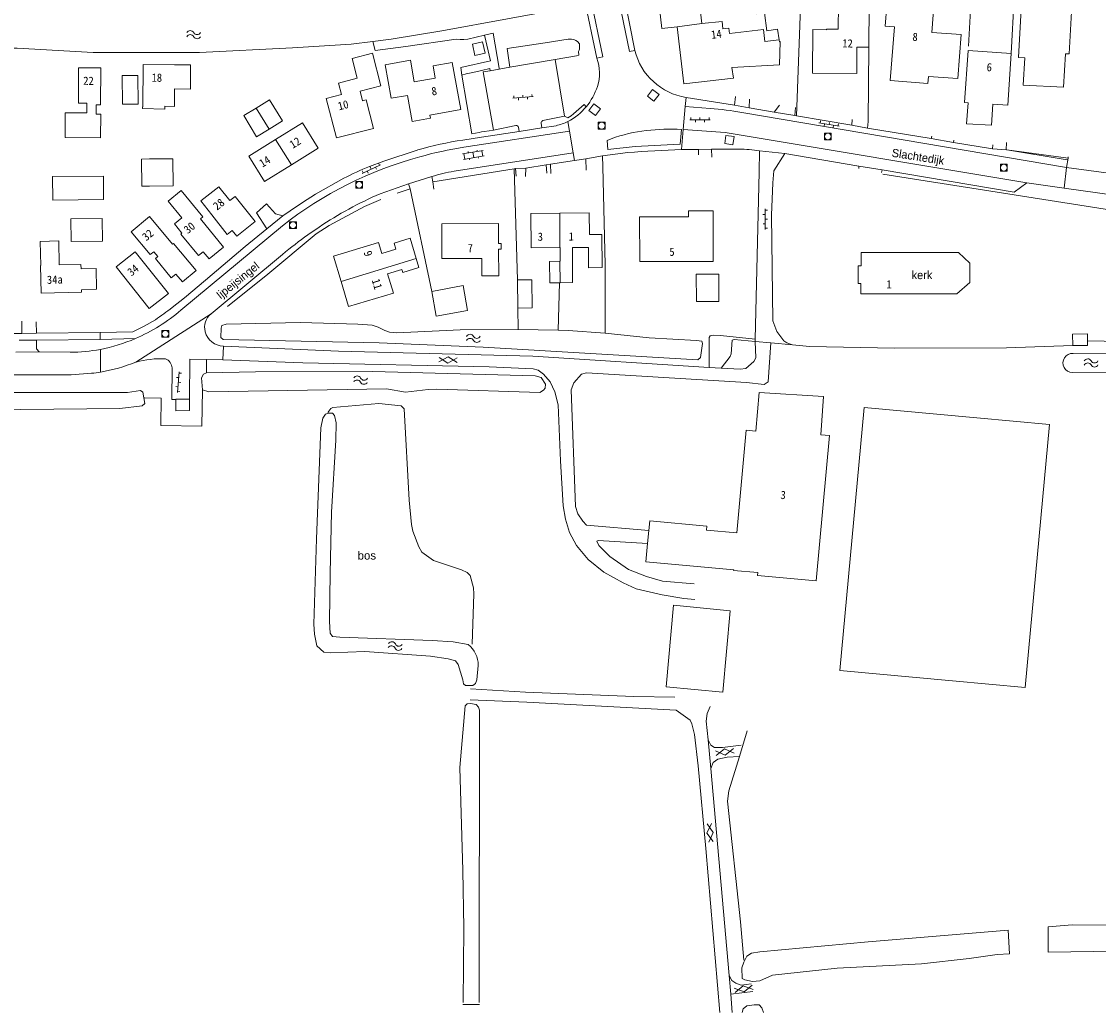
# Model space of a CAD drawing. Header units: metres. Extents: x 189705 to 199106, y 581686 to 588448.
# Tile 5 of 256: x 190289 to 190526, y 581686 to 581904. Entities that reach past the tile are written whole.
import ezdxf
from ezdxf.enums import TextEntityAlignment as Align

# ---------------------------------------------------------------- set-up
doc = ezdxf.new("R2010")
doc.units = ezdxf.units.M
doc.layers.add('B-WA-OG-GBKN-G', color=7, linetype='Continuous', lineweight=18)
doc.styles.add('Style-Arial', font='arial.ttf')
doc.styles.add('Style-DotumChe', font='DotumChe.ttf')
doc.styles.add('Style-WORKING', font='WORKING.shx')

msp = doc.modelspace()

# ---------------------------------------------------------------- linework, layer by layer
at = {"layer": 'B-WA-OG-GBKN-G'}
for p, q in [((190459.746, 581882.853), (190460.935, 581915.21)), ((190498.436, 581913.477), (190497.614, 581898.196)), ((190506.957, 581896.563), (190507.869, 581912.912)), ((190424.208, 581897.243), (190421.602, 581910.409)), ((190438.941, 581903.117), (190438.115, 581910.216)), ((190415.877, 581895.532), (190413.165, 581908.486)), ((190475.673, 581897.914), (190475.74, 581907.114)), ((190433.535, 581902.447), (190438.941, 581903.117)), ((190393.052, 581901.03), (190391.144, 581900.566)), ((190393.052, 581901.03), (190394.377, 581893.345)), ((190366.635, 581899.216), (190367.105, 581897.195)), ((190373.865, 581898.106), (190384.914, 581899.668)), ((190384.914, 581899.668), (190385.833, 581899.657)), ((190385.833, 581899.657), (190386.613, 581899.653)), ((190386.613, 581899.653), (190387.463, 581899.679)), ((190387.463, 581899.679), (190391.144, 581900.566)), ((190391.144, 581900.566), (190392.459, 581894.956)), ((190396.113, 581897.679), (190404.477, 581898.924)), ((190404.477, 581898.924), (190409.551, 581899.668)), ((190409.551, 581899.668), (190410.172, 581899.683)), ((190410.172, 581899.683), (190410.318, 581899.667)), ((190410.318, 581899.667), (190410.651, 581899.61)), ((190410.651, 581899.61), (190410.943, 581899.559)), ((190410.943, 581899.559), (190411.102, 581899.477)), ((190411.102, 581899.477), (190411.282, 581899.402)), ((190411.282, 581899.402), (190411.635, 581899.194)), ((190411.635, 581899.194), (190412.043, 581898.668)), ((190367.105, 581897.195), (190373.865, 581898.106)), ((190396.7, 581893.512), (190396.113, 581897.679)), ((190411.401, 581896.071), (190406.666, 581895.262)), ((190411.926, 581896.217), (190411.401, 581896.071)), ((190412.001, 581897.287), (190411.852, 581896.978)), ((190411.852, 581896.978), (190411.926, 581896.217)), ((190412.04, 581897.516), (190412.001, 581897.287)), ((190412.07, 581897.698), (190412.04, 581897.516)), ((190412.081, 581897.929), (190412.07, 581897.698)), ((190475.673, 581897.914), (190475.521, 581881.568)), ((190506.957, 581896.563), (190506.22, 581885.227)), ((190392.459, 581894.956), (190385.948, 581893.499)), ((190396.7, 581893.512), (190406.666, 581895.262)), ((190408.784, 581882.77), (190406.666, 581895.262)), ((190385.948, 581893.499), (190386.198, 581891.82)), ((190387.158, 581892.05), (190386.198, 581891.82)), ((190386.198, 581891.82), (190388.388, 581878.911)), ((190389.656, 581892.588), (190387.158, 581892.05)), ((190390.539, 581892.78), (190389.656, 581892.588)), ((190392.345, 581893.241), (190390.539, 581892.78)), ((190392.439, 581892.762), (190392.345, 581893.241)), ((190394.416, 581893.11), (190392.439, 581892.762)), ((190394.377, 581893.345), (190394.416, 581893.11)), ((190396.7, 581893.512), (190394.416, 581893.11)), ((190397.375, 581886.713), (190401.859, 581887.086)), ((190397.624, 581886.734), (190397.583, 581887.232)), ((190398.621, 581886.817), (190398.662, 581886.318)), ((190399.617, 581886.9), (190399.576, 581887.398)), ((190400.614, 581886.983), (190400.655, 581886.484)), ((190401.61, 581887.066), (190401.569, 581887.564)), ((190435.502, 581886.911), (190435.3, 581884.886)), ((190446.17, 581885.159), (190435.502, 581886.911)), ((190446.17, 581885.159), (190446.333, 581887.063)), ((190449.434, 581886.477), (190449.326, 581884.625)), ((190343.813, 581879.952), (190340.954, 581884.567)), ((190410.741, 581883.252), (190411.923, 581884.288)), ((190411.923, 581884.288), (190413.09, 581885.338)), ((190413.09, 581885.338), (190413.538, 581884.86)), ((190435.3, 581884.886), (190434.87, 581879.826)), ((190440.812, 581884.471), (190435.3, 581884.886)), ((190449.326, 581884.625), (190446.17, 581885.159)), ((190449.326, 581884.625), (190454.866, 581883.638)), ((190454.866, 581883.638), (190456.01, 581885.159)), ((190459.543, 581884.714), (190459.434, 581882.906)), ((190403.971, 581881.789), (190408.784, 581882.77)), ((190408.784, 581882.77), (190409.515, 581882.42)), ((190409.515, 581882.42), (190410.186, 581882.829)), ((190410.186, 581882.829), (190410.741, 581883.252)), ((190436.29, 581881.991), (190440.79, 581881.964)), ((190436.54, 581881.99), (190436.543, 581882.489)), ((190437.54, 581881.984), (190437.537, 581881.484)), ((190438.54, 581881.978), (190438.543, 581882.477)), ((190439.54, 581881.972), (190439.537, 581881.472)), ((190440.54, 581881.966), (190440.543, 581882.465)), ((190519.172, 581871.503), (190447.736, 581883.549)), ((190459.434, 581882.906), (190454.866, 581883.638)), ((190459.434, 581882.906), (190459.746, 581882.853)), ((190459.746, 581882.853), (190471.956, 581880.763)), ((190464.948, 581881.262), (190465.033, 581881.755)), ((190471.974, 581882.015), (190471.956, 581880.763)), ((190409.862, 581879.506), (190386.653, 581875.935)), ((190398.765, 581879.427), (190390.528, 581878.149)), ((190390.539, 581879.295), (190391.077, 581879.372)), ((190391.077, 581879.372), (190392.191, 581879.564)), ((190392.191, 581879.564), (190393.153, 581879.729)), ((190393.153, 581879.729), (190398.08, 581880.694)), ((190398.641, 581880.345), (190398.765, 581879.427)), ((190403.793, 581880.21), (190398.765, 581879.427)), ((190403.793, 581880.21), (190403.624, 581881.246)), ((190406.905, 581880.677), (190403.793, 581880.21)), ((190409.515, 581881.594), (190409.862, 581879.506)), ((190409.862, 581879.506), (190410.669, 581874.689)), ((190434.87, 581879.826), (190434.498, 581875.443)), ((190444.06, 581879.183), (190434.87, 581879.826)), ((190464.702, 581881.305), (190469.136, 581880.54)), ((190465.934, 581881.092), (190465.849, 581880.6)), ((190466.919, 581880.922), (190467.004, 581881.415)), ((190467.905, 581880.752), (190467.82, 581880.26)), ((190468.89, 581880.582), (190468.975, 581881.075)), ((190475.418, 581880.16), (190471.956, 581880.763)), ((190475.418, 581880.16), (190475.521, 581881.568)), ((190489.407, 581877.837), (190475.418, 581880.16)), ((190502.674, 581880.761), (190497.186, 581881.125)), ((190348.7, 581872.062), (190345.239, 581877.649)), ((190390.528, 581878.149), (190386.41, 581877.516)), ((190388.388, 581878.911), (190390.001, 581879.218)), ((190390.001, 581879.218), (190390.539, 581879.295)), ((190510.434, 581868.149), (190444.06, 581879.183)), ((190489.52, 581878.345), (190489.407, 581877.837)), ((190494.316, 581876.983), (190489.407, 581877.837)), ((190494.316, 581876.983), (190494.396, 581877.502)), ((190502.841, 581875.59), (190494.316, 581876.983)), ((190505.929, 581877.018), (190505.894, 581875.353)), ((190376.366, 581875.309), (190369.02, 581872.904)), ((190376.47, 581875.337), (190376.366, 581875.309)), ((190384.459, 581870.66), (190410.669, 581874.689)), ((190390.859, 581875.232), (190386.324, 581874.464)), ((190387.555, 581874.976), (190387.605, 581874.681)), ((190388.792, 581873.664), (190388.591, 581874.848)), ((190389.527, 581875.31), (190389.577, 581875.015)), ((190390.764, 581873.998), (190390.563, 581875.182)), ((190410.669, 581874.689), (190410.959, 581873.028)), ((190422.68, 581874.764), (190417.105, 581874.035)), ((190438.255, 581875.48), (190434.498, 581875.443)), ((190438.208, 581874.297), (190438.255, 581875.48)), ((190438.255, 581875.48), (190441.11, 581875.507)), ((190447.159, 581875.528), (190441.11, 581875.507)), ((190441.11, 581875.507), (190441.138, 581873.77)), ((190451.543, 581870.442), (190451.616, 581875.186)), ((190451.616, 581875.186), (190457.22, 581874.578)), ((190502.907, 581876.437), (190502.841, 581875.59)), ((190502.841, 581875.59), (190505.894, 581875.353)), ((190519.295, 581873.155), (190506.003, 581875.339)), ((190506.003, 581875.339), (190519.491, 581873.521)), ((190369.02, 581872.904), (190365.871, 581871.737)), ((190368.079, 581871.999), (190367.867, 581872.452)), ((190391.059, 581874.049), (190386.524, 581873.28)), ((190386.82, 581873.33), (190386.619, 581874.514)), ((190387.856, 581873.202), (190387.806, 581873.497)), ((190389.828, 581873.536), (190389.778, 581873.831)), ((190405.687, 581872.207), (190410.959, 581873.028)), ((190410.959, 581873.028), (190413.457, 581873.417)), ((190413.457, 581873.417), (190417.105, 581874.035)), ((190413.457, 581873.417), (190413.488, 581870.911)), ((190417.105, 581874.035), (190417.161, 581871.658)), ((190457.22, 581874.578), (190454.791, 581870.786)), ((190473.491, 581871.757), (190457.22, 581874.578)), ((190519.172, 581871.503), (190519.491, 581873.521)), ((190519.491, 581873.521), (190519.54, 581873.833)), ((190364.228, 581870.201), (190368.305, 581872.105)), ((190364.455, 581870.307), (190364.243, 581870.76)), ((190365.361, 581870.73), (190365.572, 581870.277)), ((190366.267, 581871.153), (190366.055, 581871.606)), ((190367.173, 581871.576), (190367.384, 581871.123)), ((190379.8, 581868.324), (190397.682, 581871.203)), ((190397.682, 581871.203), (190397.985, 581871.252)), ((190397.682, 581871.203), (190398.452, 581846.772)), ((190397.985, 581871.252), (190400.228, 581871.335)), ((190397.985, 581871.252), (190398.137, 581869.593)), ((190400.211, 581869.511), (190400.228, 581871.335)), ((190400.228, 581871.335), (190404.753, 581872.072)), ((190404.753, 581872.072), (190405.687, 581872.207)), ((190404.753, 581872.072), (190404.843, 581870.266)), ((190405.76, 581870.197), (190405.687, 581872.207)), ((190450.717, 581833.771), (190451.543, 581870.442)), ((190473.489, 581871.24), (190473.491, 581871.757)), ((190473.491, 581871.757), (190478.595, 581871.006)), ((190478.595, 581871.006), (190478.477, 581870.378)), ((190541.055, 581860.22), (190478.738, 581870.059)), ((190518.633, 581866.966), (190519.172, 581871.503)), ((190528.957, 581870.156), (190519.172, 581871.503)), ((190360.223, 581869.114), (190353.98, 581865.602)), ((190368.213, 581865.735), (190374.438, 581867.871)), ((190374.438, 581867.871), (190379.599, 581869.502)), ((190374.438, 581867.871), (190374.784, 581866.779)), ((190379.599, 581869.502), (190379.8, 581868.324)), ((190380.007, 581866.742), (190379.8, 581868.324)), ((190518.633, 581866.966), (190510.434, 581868.149)), ((190353.98, 581865.602), (190351.151, 581863.801)), ((190371.942, 581865.875), (190374.784, 581866.779)), ((190374.784, 581866.779), (190379.553, 581844.241)), ((190529.633, 581865.379), (190518.633, 581866.966)), ((190346.825, 581860.832), (190343.303, 581858.02)), ((190407.745, 581861.44), (190407.755, 581853.871)), ((190452.903, 581861.138), (190452.403, 581861.136)), ((190452.898, 581862.388), (190452.916, 581857.888)), ((190452.899, 581862.138), (190453.399, 581862.14)), ((190346.713, 581858.689), (190324.409, 581840.139)), ((190352.317, 581856.696), (190354.804, 581858.397)), ((190452.911, 581859.138), (190452.411, 581859.136)), ((190452.907, 581860.138), (190453.407, 581860.14)), ((190452.915, 581858.138), (190453.415, 581858.14)), ((190343.303, 581858.02), (190338.553, 581854.099)), ((190338.553, 581854.099), (190329.778, 581846.745)), ((190407.8, 581853.871), (190407.755, 581853.871)), ((190331.054, 581839.289), (190346.751, 581852.4)), ((190376.152, 581851.481), (190359.612, 581846.465)), ((190407.759, 581850.87), (190407.766, 581846.171)), ((190329.778, 581846.745), (190325.206, 581842.847)), ((190398.488, 581840.597), (190398.452, 581846.772)), ((190407.624, 581846.17), (190407.355, 581835.706)), ((190407.624, 581846.17), (190407.766, 581846.171)), ((190325.206, 581842.847), (190322.461, 581840.686)), ((190314.482, 581828.717), (190331.054, 581839.289)), ((190398.488, 581840.597), (190398.562, 581835.882)), ((190289.455, 581834.988), (190289.399, 581837.706)), ((190292.636, 581835.082), (190292.6, 581837.579)), ((190289.455, 581834.988), (190274.926, 581834.936)), ((190292.636, 581835.082), (190289.455, 581834.988)), ((190306.643, 581835.201), (190292.636, 581835.082)), ((190306.643, 581835.201), (190306.662, 581833.696)), ((190398.562, 581835.882), (190385.783, 581835.805)), ((190407.355, 581835.706), (190398.562, 581835.882)), ((190409.59, 581835.64), (190407.355, 581835.706)), ((190417.715, 581835.087), (190409.59, 581835.64)), ((190288.82, 581833.526), (190289.484, 581833.531)), ((190289.484, 581833.531), (190292.645, 581833.56)), ((190306.662, 581833.696), (190292.645, 581833.56)), ((190314.408, 581833.882), (190306.662, 581833.696)), ((190333.592, 581829.194), (190333.742, 581832.196)), ((190450.706, 581833.262), (190450.717, 581833.771)), ((190454.134, 581832.952), (190450.706, 581833.262)), ((190458.907, 581832.527), (190454.134, 581832.952)), ((190505.934, 581831.874), (190520.517, 581832.324)), ((190288.126, 581830.878), (190293.272, 581830.933)), ((190293.272, 581830.933), (190300.049, 581830.872)), ((190306.753, 581826.53), (190306.69, 581831.515)), ((190326.33, 581820.551), (190326.38, 581829.365)), ((190326.38, 581829.365), (190330.003, 581829.279)), ((190330.062, 581826.338), (190330.003, 581829.279)), ((190330.003, 581829.279), (190333.592, 581829.194)), ((190440.565, 581827.525), (190443.182, 581827.358)), ((190220.974, 581825.826), (190300.302, 581825.899)), ((190304.736, 581826.255), (190300.302, 581825.899)), ((190323.94, 581825.297), (190323.441, 581825.338)), ((190324.041, 581826.543), (190323.677, 581822.058)), ((190324.021, 581826.294), (190324.519, 581826.253)), ((190323.778, 581823.304), (190323.279, 581823.344)), ((190323.859, 581824.3), (190324.357, 581824.26)), ((190323.697, 581822.307), (190324.195, 581822.266)), ((190427.035, 581788.837), (190427.298, 581791.683)), ((190447.208, 581742.009), (190448.913, 581747.662)), ((190440.944, 581739.358), (190440.315, 581745.697)), ((190444.938, 581693.885), (190440.944, 581739.358)), ((190515.102, 581698.977), (190515.102, 581704.576)), ((190506.58, 581698.662), (190506.336, 581703.802)), ((190445.295, 581689.761), (190444.938, 581693.885)), ((190445.295, 581689.761), (190450.138, 581690.329)), ((190445.643, 581685.745), (190445.295, 581689.761)), ((190386.424, 581687.484), (190390.042, 581687.484))]:
    msp.add_line(p, q, dxfattribs=at)
at = {"layer": 'B-WA-OG-GBKN-G', "flags": 128}
for points in [[(190420.305, 581910.146), (190423.041, 581897.018), (190424.208, 581897.243)], [(190438.115, 581910.216), (190450.231, 581911.626), (190450.974, 581905.259), (190452.762, 581905.468), (190453.223, 581901.517), (190455.575, 581901.901), (190455.978, 581899.581)], [(190413.165, 581908.486), (190412.785, 581907.322), (190410.671, 581906.782), (190381.758, 581901.529), (190370.612, 581899.698), (190366.635, 581899.216)], [(190415.877, 581895.532), (190417.163, 581895.805), (190414.448, 581908.956)], [(190434.445, 581909.737), (190429.32, 581909.141), (190430.145, 581902.053), (190433.535, 581902.447)], [(190481.602, 581906.943), (190481.716, 581908.478), (190489.794, 581907.876), (190489.802, 581907.986), (190490.022, 581907.969), (190489.516, 581901.188), (190495.968, 581900.707), (190495.247, 581891.034), (190488.795, 581891.515), (190488.682, 581889.975), (190480.397, 581890.617), (190481.309, 581902.382), (190479.275, 581902.539), (190479.628, 581907.096), (190481.602, 581906.943)], [(190475.673, 581897.914), (190473.073, 581897.933), (190473.036, 581892.128), (190463.287, 581892.234), (190463.391, 581901.794), (190466.351, 581901.772), (190466.352, 581901.892), (190468.942, 581901.873), (190468.98, 581907.163), (190475.74, 581907.114)], [(190508.561, 581895.663), (190509.965, 581895.587), (190509.642, 581889.609), (190518.512, 581889.129), (190518.911, 581896.509), (190519.753, 581896.464), (190520.324, 581907.029), (190509.209, 581907.631), (190508.561, 581895.663)], [(190438.941, 581903.117), (190443.392, 581903.573), (190443.575, 581901.976), (190444.876, 581902.124), (190445.009, 581900.955), (190452.479, 581901.808), (190452.776, 581899.208), (190455.978, 581899.581)], [(190433.535, 581902.447), (190434.999, 581889.863), (190445.886, 581891.129)], [(190366.635, 581899.216), (190361.836, 581898.634), (190348.971, 581897.76), (190328.507, 581896.8), (190305.13, 581896.757), (190288.369, 581897.722), (190284.837, 581897.704), (190274.219, 581895.308), (190263.839, 581893.878), (190256.471, 581893.944), (190245.651, 581894.499), (190242.069, 581894.532), (190229.033, 581897.19), (190224.517, 581897.943), (190195.569, 581900.06), (190154.489, 581898.042), (190137.451, 581896.493)], [(190390.736, 581899.09), (190391.296, 581896.63), (190389.059, 581896.121), (190388.499, 581898.581), (190390.736, 581899.09)], [(190445.886, 581891.129), (190445.568, 581893.447), (190456.03, 581894.027), (190456.205, 581899.154), (190456.056, 581899.132), (190455.978, 581899.581)], [(190366.738, 581880.091), (190365.121, 581886.343), (190364.37, 581886.149), (190363.828, 581888.245), (190368.404, 581889.428), (190366.549, 581896.601), (190362.042, 581895.436), (190363.165, 581891.093), (190359.042, 581890.026), (190359.687, 581887.532), (190356.364, 581886.672), (190358.609, 581877.989), (190366.738, 581880.091)], [(190496.732, 581885.775), (190497.489, 581897.2), (190506.957, 581896.563)], [(190322.986, 581888.765), (190322.962, 581884.872), (190320.894, 581884.937), (190320.876, 581884.338), (190315.95, 581884.495), (190315.952, 581884.818), (190316.062, 581884.817), (190316.119, 581894.107), (190323.019, 581894.065)], [(190323.019, 581894.065), (190326.519, 581894.043), (190326.486, 581888.743), (190322.986, 581888.765)], [(190369.325, 581894.07), (190374.875, 581895.073), (190375.732, 581890.33), (190380.337, 581891.163), (190379.857, 581893.82), (190384.088, 581894.585)], [(190369.325, 581894.07), (190370.657, 581886.699), (190374.22, 581887.344), (190375.259, 581881.597), (190379.274, 581882.323), (190379.154, 581882.982), (190385.964, 581884.213), (190384.088, 581894.585)], [(190301.92, 581893.422), (190301.88, 581885.627), (190303.753, 581885.618), (190303.742, 581883.502), (190298.988, 581883.526), (190298.96, 581878.057), (190306.748, 581878.017), (190306.774, 581883.225), (190305.774, 581883.231), (190305.784, 581885.276), (190306.731, 581885.272), (190306.773, 581893.397), (190301.92, 581893.422)], [(190314.967, 581891.749), (190315.039, 581885.421), (190311.545, 581885.381), (190311.473, 581891.709), (190314.967, 581891.749)], [(190392.439, 581892.762), (190390.9, 581892.49), (190393.153, 581879.729)], [(190428.097, 581888.622), (190429.54, 581887.512), (190428.431, 581886.068), (190426.987, 581887.178), (190428.097, 581888.622)], [(190343.813, 581879.952), (190341.036, 581878.257), (190338.208, 581882.891), (190340.954, 581884.567)], [(190343.813, 581879.952), (190346.747, 581881.743), (190343.919, 581886.377), (190340.954, 581884.567)], [(190414.141, 581884.009), (190415.216, 581885.455), (190416.662, 581884.38), (190415.587, 581882.934), (190414.141, 581884.009)], [(190497.186, 581881.125), (190497.492, 581885.725), (190496.732, 581885.775)], [(190502.674, 581880.761), (190502.976, 581885.438), (190506.22, 581885.227)], [(190348.7, 581872.062), (190354.624, 581875.731), (190351.164, 581881.318), (190345.239, 581877.649)], [(190416.171, 581879.946), (190416.171, 581881.446), (190417.671, 581881.446), (190417.671, 581879.946), (190416.171, 581879.946)], [(190433.501, 581879.928), (190434.505, 581879.871), (190434.213, 581876.612)], [(190348.7, 581872.062), (190342.776, 581868.393), (190339.316, 581873.98), (190345.239, 581877.649)], [(190434.213, 581876.612), (190424.293, 581876.091), (190418.315, 581875.424), (190418.105, 581877.459)], [(190444.248, 581878.536), (190446.041, 581878.29), (190445.795, 581876.497), (190444.002, 581876.743), (190444.248, 581878.536)], [(190465.906, 581877.569), (190465.906, 581879.069), (190467.406, 581879.069), (190467.406, 581877.569), (190465.906, 581877.569)], [(190317.53, 581867.416), (190315.816, 581867.365), (190315.757, 581873.311), (190317.471, 581873.362)], [(190317.53, 581867.416), (190322.725, 581867.467), (190322.666, 581873.413), (190317.471, 581873.362)], [(190417.715, 581835.087), (190417.676, 581850.179), (190417.161, 581871.658)], [(190454.791, 581870.786), (190454.53, 581868.091), (190454.237, 581861.03), (190454.533, 581837.751), (190455.426, 581835.43), (190457.009, 581833.408), (190457.666, 581832.945), (190458.907, 581832.527)], [(190510.434, 581868.149), (190507.597, 581866.082), (190478.595, 581871.006)], [(190504.61, 581870.7), (190504.61, 581872.2), (190506.11, 581872.2), (190506.11, 581870.7), (190504.61, 581870.7)], [(190296.239, 581864.328), (190307.42, 581864.471), (190307.354, 581869.619), (190296.173, 581869.476), (190296.239, 581864.328)], [(190362.854, 581866.928), (190362.854, 581868.428), (190364.354, 581868.428), (190364.354, 581866.928), (190362.854, 581866.928)], [(190321.605, 581864.115), (190324.626, 581860.426), (190322.987, 581859.084), (190324.643, 581857.061), (190324.4, 581856.861), (190328.282, 581852.12), (190329.329, 581852.978), (190330.632, 581851.388), (190333.791, 581853.975), (190328.691, 581860.204), (190329.192, 581860.613), (190324.43, 581866.428), (190321.605, 581864.115)], [(190328.765, 581864.131), (190331.222, 581861.079), (190331.183, 581861.048), (190334.577, 581856.784), (190335.68, 581857.662), (190336.683, 581856.402), (190340.72, 581859.616), (190336.336, 581865.124), (190335.194, 581864.215), (190332.778, 581867.251), (190328.765, 581864.131)], [(190334.655, 581840.967), (190343.486, 581848.054), (190354.112, 581856.903), (190357, 581858.706), (190364.763, 581862.93), (190368.359, 581864.423)], [(190346.825, 581860.832), (190345.22, 581861.334), (190343.243, 581863.537), (190341.033, 581861.502), (190343.303, 581858.02)], [(190317.672, 581852.338), (190318.452, 581852.983), (190319.327, 581851.925), (190318.786, 581851.477), (190322.283, 581847.248), (190323.285, 581848.077), (190324.734, 581846.325), (190327.753, 581848.822), (190322.8, 581854.812), (190322.544, 581854.6), (190317.507, 581860.691), (190313.503, 581857.38), (190317.672, 581852.338)], [(190407.745, 581861.44), (190401.33, 581861.381), (190401.401, 581853.812), (190407.755, 581853.871)], [(190407.766, 581846.171), (190410.531, 581846.196), (190410.49, 581853.896), (190414.02, 581853.929), (190414.061, 581849.449), (190417.061, 581849.477), (190416.993, 581856.756), (190414.224, 581856.731), (190414.179, 581861.5), (190407.745, 581861.44)], [(190441.44, 581850.832), (190441.412, 581861.99), (190436.032, 581861.976), (190436.036, 581860.659), (190425.273, 581860.633), (190425.297, 581850.792), (190441.44, 581850.832)], [(190300.28, 581855.215), (190307.14, 581855.33), (190307.057, 581860.301), (190300.197, 581860.186), (190300.28, 581855.215)], [(190348.318, 581858.077), (190348.318, 581859.577), (190349.818, 581859.577), (190349.818, 581858.077), (190348.318, 581858.077)], [(190381.815, 581851.457), (190381.79, 581859.137), (190394.27, 581859.187), (190394.274, 581854.767), (190394.824, 581854.769), (190394.828, 581853.549), (190394.278, 581853.547), (190394.297, 581847.697), (190390.607, 581847.685), (190390.595, 581851.485), (190381.815, 581851.457)], [(190544.935, 581859.398), (190544.475, 581859.097), (190544.037, 581858.44), (190545.099, 581832.968), (190544.936, 581831.75), (190544.371, 581831.044), (190543.047, 581830.777), (190520.58, 581830.621)], [(190523.766, 581833.388), (190542.152, 581832.995), (190542.916, 581833.141), (190543.33, 581833.9), (190542.324, 581851.772), (190541.656, 581859.402), (190541.055, 581860.22)], [(190359.612, 581846.465), (190357.929, 581852.012), (190367.839, 581855.017), (190368.572, 581852.599), (190371.676, 581853.54), (190371.274, 581854.865), (190374.801, 581855.935), (190376.152, 581851.481)], [(190302.584, 581844.107), (190293.677, 581843.882), (190293.523, 581849.93), (190293.573, 581849.931), (190293.43, 581855.239), (190297.537, 581855.373), (190297.671, 581850.075), (190302.419, 581850.195), (190302.444, 581849.226), (190305.753, 581849.309), (190305.87, 581844.711), (190302.571, 581844.627), (190302.584, 581844.107)], [(190407.759, 581850.87), (190407.828, 581850.871), (190407.8, 581853.871)], [(190520.433, 581826.426), (190545.089, 581826.26), (190547.582, 581826.594), (190548.81, 581827.471), (190549.376, 581828.228), (190549.389, 581829.626), (190547.751, 581850.656), (190547.783, 581854.188), (190547.967, 581854.796)], [(190314.379, 581852.967), (190321.652, 581843.804), (190317.441, 581840.462), (190310.168, 581849.625), (190314.379, 581852.967)], [(190376.152, 581851.481), (190376.746, 581849.522), (190373.189, 581848.443), (190372.996, 581849.082), (190369.843, 581848.125), (190371.125, 581843.899), (190361.294, 581840.918), (190359.612, 581846.465)], [(190473.955, 581852.82), (190473.957, 581849.865), (190473.301, 581849.864), (190473.303, 581845.99), (190473.883, 581845.99), (190473.885, 581843.712), (190495.022, 581843.724), (190497.865, 581846.23), (190497.862, 581850.476), (190495.376, 581852.833), (190473.955, 581852.82)], [(190407.759, 581850.87), (190405.488, 581850.85), (190405.532, 581846.15), (190407.624, 581846.17)], [(190398.488, 581840.597), (190401.614, 581840.615), (190401.578, 581846.79), (190398.452, 581846.772)], [(190437.737, 581848.023), (190442.687, 581848.035), (190442.702, 581842.045), (190437.752, 581842.033), (190437.737, 581848.023)], [(190379.553, 581844.241), (190386.456, 581845.517), (190387.461, 581840.079), (190380.558, 581838.803), (190379.553, 581844.241)], [(190318.79, 581838.034), (190316.298, 581836.575), (190313.813, 581835.387), (190306.643, 581835.201)], [(190385.783, 581835.805), (190371.852, 581835.143), (190370.303, 581835.284), (190369.214, 581835.65), (190367.773, 581836.425), (190366.456, 581836.818), (190363.307, 581837.075), (190350.732, 581837.392), (190334.39, 581837.056), (190333.422, 581836.76), (190333.239, 581836.178), (190333.169, 581834.094), (190333.674, 581833.708), (190367.969, 581832.942), (190390.881, 581831.998), (190438.066, 581829.184), (190438.655, 581829.686), (190439.064, 581832.808), (190438.941, 581833.292), (190437.775, 581833.48), (190427.363, 581834.058), (190417.715, 581835.087)], [(190320.239, 581834.156), (190320.239, 581835.656), (190321.739, 581835.656), (190321.739, 581834.156), (190320.239, 581834.156)], [(190440.565, 581827.525), (190440.55, 581834.141), (190440.808, 581834.495), (190441.546, 581834.616), (190443.044, 581834.551), (190450.717, 581833.771)], [(190520.517, 581832.324), (190520.476, 581834.878), (190523.741, 581834.93), (190523.766, 581833.388)], [(190293.272, 581830.933), (190292.647, 581831.604), (190292.645, 581833.56)], [(190333.742, 581832.196), (190359.034, 581831.091), (190401.813, 581829.993), (190440.565, 581827.525)], [(190427.298, 581791.683), (190413.62, 581792.862), (190412.764, 581793.76), (190411.687, 581795.345), (190411.143, 581797.002), (190410.208, 581822.624), (190410.805, 581824.118), (190412.5, 581826.034), (190413.57, 581826.329), (190448.744, 581824.233), (190452.653, 581823.816), (190453.521, 581824.394), (190454.134, 581832.952)], [(190450.706, 581833.262), (190446.06, 581833.685), (190445.626, 581833.511), (190445.396, 581830.565), (190445.213, 581829.957), (190443.182, 581827.358)], [(190443.182, 581827.358), (190447.347, 581827.169), (190448.594, 581827.309), (190450.386, 581828.818), (190450.8, 581829.653), (190450.706, 581833.262)], [(190458.907, 581832.527), (190462.638, 581832.163), (190481.336, 581831.765), (190505.934, 581831.874)], [(190523.766, 581833.388), (190523.782, 581832.376), (190520.517, 581832.324)], [(190385.142, 581828.635), (190383.176, 581829.89), (190381.143, 581828.747)], [(190385.17, 581829.635), (190383.137, 581828.491), (190381.171, 581829.747)], [(190323.312, 581820.458), (190322.382, 581820.478), (190322.45, 581827.416)], [(190333.592, 581829.194), (190351.21, 581828.545), (190392.162, 581827.641), (190401.865, 581827.197), (190402.929, 581826.909), (190404.167, 581826.084), (190405.624, 581824.394), (190406.647, 581822.2), (190407.357, 581819.296), (190407.855, 581807.017), (190408.476, 581797.102), (190409.008, 581794.149), (190409.819, 581791.27), (190411.394, 581788.359), (190413.984, 581785.337), (190417.44, 581782.562), (190421.661, 581780.186), (190424.546, 581778.889), (190430.2, 581777.542), (190434.97, 581776.711), (190437.402, 581776.529)], [(190330.062, 581826.338), (190329.36, 581826.048), (190328.947, 581825.264), (190329.143, 581822.601)], [(190329.143, 581822.601), (190330.57, 581822.2), (190369.58, 581822.839), (190373.817, 581822.089), (190378.752, 581822.68), (190380.683, 581822.739), (190403.316, 581822.001), (190404.135, 581822.552), (190404.52, 581823.006), (190404.604, 581823.869), (190403.601, 581825.327), (190402.333, 581825.72), (190366.591, 581826.652), (190340.825, 581826.605), (190330.062, 581826.338)], [(190316.414, 581820.867), (190320.071, 581820.815), (190319.991, 581814.793), (190329.011, 581814.636), (190329.143, 581822.601)], [(190059.122, 581819.633), (190059.365, 581821.066), (190060.281, 581821.236), (190114.891, 581821.785), (190227.839, 581822.06), (190312.63, 581822.057), (190315.555, 581822.437), (190316.01, 581822.128), (190316.444, 581819.609), (190315.881, 581819.106), (190310.972, 581818.514), (190260.071, 581818.034), (190195.987, 581817.825), (190149.795, 581818.115), (190102.379, 581817.831), (190061.16, 581817.391), (190059.436, 581817.813), (190059.11, 581818.273), (190059.122, 581819.633)], [(190326.33, 581820.551), (190326.297, 581818.06), (190323.256, 581818.006), (190323.312, 581820.458)], [(190323.312, 581820.458), (190323.315, 581820.582), (190326.33, 581820.551)], [(190427.035, 581788.837), (190426.663, 581784.804), (190445.961, 581783.023), (190445.952, 581782.923), (190451.279, 581782.431), (190451.224, 581781.834), (190464.069, 581780.648), (190467.018, 581812.582), (190465.126, 581812.757), (190465.672, 581821.117), (190451.592, 581822.04), (190450.808, 581813.546), (190448.717, 581813.739), (190446.633, 581791.165), (190439.961, 581791.781), (190440.044, 581792.677), (190427.497, 581793.836), (190427.298, 581791.683)], [(190356.707, 581817.622), (190357.394, 581818.486), (190357.826, 581818.764), (190367.939, 581819.624), (190372.867, 581819.062), (190373.502, 581818.427), (190374.631, 581798.33), (190375.109, 581792.994), (190375.388, 581791.546), (190376.731, 581788.116), (190377.367, 581786.921), (190379.956, 581785.065), (190386.104, 581783.055), (190387.322, 581782.471), (190388.034, 581781.784), (190388.743, 581779.091), (190388.793, 581777.744), (190388.455, 581766.692)], [(190494.102, 581758.643), (190469.31, 581760.92), (190474.62, 581818.737), (190499.412, 581816.46)], [(190354.186, 581789.842), (190355.171, 581814.228), (190355.596, 581816.409), (190356.214, 581817.268), (190356.802, 581817.516), (190357.742, 581817.508), (190358.194, 581816.97), (190358.535, 581815.34), (190358.45, 581811.581), (190357.543, 581795.732), (190357.191, 581782.318), (190357.094, 581771.697), (190357.223, 581769.129), (190357.75, 581768.414), (190359.35, 581768.271), (190379.671, 581767.529), (190384.292, 581767.183), (190387.565, 581766.644)], [(190499.412, 581816.46), (190515.398, 581814.992), (190510.088, 581757.175), (190494.102, 581758.643)], [(190353.817, 581768.906), (190353.659, 581771.093), (190354.186, 581789.842)], [(190427.035, 581788.837), (190416.131, 581789.485), (190415.875, 581789.336), (190416.273, 581788.417), (190418.741, 581785.98), (190422.806, 581783.148), (190426.755, 581781.563), (190430.304, 581780.566), (190437.235, 581779.944)], [(190431.126, 581757.329), (190443.568, 581756.128), (190445.195, 581774.034), (190432.734, 581775.243), (190431.126, 581757.329)], [(190389.785, 581762.051), (190389.476, 581758.877), (190389.19, 581758.066), (190388.576, 581757.64), (190386.95, 581757.655), (190386.546, 581757.989), (190386.427, 581758.879), (190385.34, 581762.269), (190384.763, 581763.061), (190383.192, 581763.508), (190379.283, 581764.051), (190364.835, 581765.096), (190357.387, 581764.808), (190355.839, 581764.975), (190354.301, 581766.31), (190353.817, 581768.906)], [(190433.044, 581755.079), (190424.025, 581755.211), (190400.199, 581756.188), (190388.086, 581756.882)], [(190387.988, 581754.468), (190400.459, 581753.975), (190433.323, 581752.205), (190436.403, 581750.017), (190436.777, 581749.201), (190437.314, 581746.833), (190438.141, 581739.989), (190439.854, 581721.78), (190442.947, 581685.745)], [(190389.98, 581687.969), (190390.05, 581752.164), (190389.828, 581752.826), (190389.324, 581753.44), (190388.056, 581753.63), (190387.344, 581753.56), (190386.909, 581753.157), (190385.718, 581739.624), (190386.425, 581716.926), (190386.615, 581704.345), (190386.465, 581687.924)], [(190440.315, 581745.697), (190439.907, 581749.807), (190440.1, 581751.432), (190440.771, 581753.032)], [(190440.315, 581745.697), (190440.926, 581744.513), (190441.735, 581744.022), (190443.514, 581744.006), (190447.609, 581744.503)], [(190440.944, 581739.358), (190441.475, 581740.721), (190442.499, 581741.423), (190444.535, 581741.837), (190447.208, 581742.009)], [(190445.936, 581743.746), (190444.102, 581742.305), (190441.968, 581743.246)], [(190446.061, 581742.753), (190443.927, 581743.694), (190442.093, 581742.253)], [(190448.168, 581697.258), (190447.432, 581705.651), (190444.6, 581732.206), (190444.925, 581734.439), (190447.208, 581742.009)], [(190441.089, 581727.278), (190440.078, 581725.176), (190441.457, 581723.295)], [(190440.093, 581727.186), (190441.472, 581725.305), (190440.461, 581723.203)], [(190515.102, 581704.576), (190520.402, 581705.043), (190532.471, 581704.934)], [(190506.58, 581698.662), (190503.877, 581698.509), (190497.771, 581697.624), (190487.292, 581696.448), (190468.734, 581695.472), (190454.491, 581693.949), (190451.735, 581692.703), (190450.107, 581692.54), (190448.434, 581692.911), (190447.853, 581693.246), (190447.746, 581695.534), (190448.164, 581696.826), (190448.837, 581698.116), (190449.859, 581698.793), (190451.742, 581699.106), (190475.52, 581701.255), (190506.336, 581703.802)], [(190562.412, 581697.497), (190550.953, 581697.677), (190539.422, 581698.163), (190530.157, 581699.237), (190515.102, 581698.977)], [(190444.938, 581693.885), (190445.536, 581692.785), (190446.394, 581692.192), (190447.635, 581691.749), (190449.797, 581692.009)], [(190446.099, 581691.108), (190448.268, 581690.25), (190450.046, 581691.76)], [(190446.262, 581690.121), (190448.04, 581691.631), (190450.209, 581690.773)], [(190452.501, 581685.745), (190452.137, 581686.728), (190451.584, 581687.394), (190450.442, 581687.454), (190448.838, 581687.19), (190448.071, 581686.561), (190447.817, 581685.745)]]:
    msp.add_lwpolyline(points, dxfattribs=at)
at = {"layer": 'B-WA-OG-GBKN-G'}
for centre in [(190416.921, 581880.696), (190466.656, 581878.319), (190505.36, 581871.45), (190363.604, 581867.678), (190349.068, 581858.827), (190320.989, 581834.906)]:
    msp.add_circle(centre, 0.75, dxfattribs=at)
at = {"layer": 'B-WA-OG-GBKN-G', "extrusion": (0, 0, -1)}
for centre, radius, start, end in [((-190326.464, 581900.74), 0.85, 27.9006, 151.75562), ((-190326.467, 581899.84), 0.85, 27.9006, 151.75562), ((-190408.663, 581898.124), 3.424, 170.85243, 183.26036), ((-190437.592, 581900.535), 13.783, 278.72315, 346.18278), ((-190407.011, 581892.263), 9.449, 159.76157, 198.29016), ((-190403.218, 581893.438), 13.42, 197.96948, 219.73336), ((-190403.281, 581893.383), 13.336, 219.72643, 242.13198), ((-190404.095, 581881.327), 0.478, 350.18969, 74.97091), ((-190398.183, 581880.234), 0.471, 77.39575, 166.37601), ((-190403.98, 581893.174), 12.835, 244.45484, 256.82823), ((-190430.445, 581846.205), 33.602, 68.45496, 82.02707), ((-190432.246, 581834.656), 45.289, 81.7968, 91.5878), ((-190388.937, 581841.09), 29.907, 71.80667, 81.38921), ((-190403.73, 581784.913), 88.282, 56.34412, 66.27701), ((-190421.864, 581760.836), 118.431, 50.63697, 54.03903), ((-190298.981, 581869.661), 38.963, 229.26103, 246.67569), ((-190288.541, 581883.772), 54.836, 231.78834, 236.52154), ((-190333.164, 581836.426), 3.557, 343.26024, 53.60965), ((-190333.911, 581836.485), 4.293, 272.26174, 345.36938), ((-190389.479, 581834.776), 0.85, 207.72872, 331.58374), ((-190389.484, 581833.877), 0.85, 207.72872, 331.58374), ((-190300.963, 581861.744), 35.686, 247.73872, 260.66247), ((-190525.303, 581829.382), 0.85, 207.72872, 331.58374), ((-190525.308, 581828.483), 0.85, 207.72872, 331.58374), ((-190301.209, 581859.657), 33.588, 260.49957, 263.97264), ((-190364.687, 581825.579), 0.85, 209.7336, 333.58862), ((-190364.661, 581824.68), 0.85, 209.7336, 333.58862), ((-190370.723, 581765.497), 0.85, 31.97038, 155.82541), ((-190370.785, 581766.395), 0.85, 31.97038, 155.82541), ((-190384.033, 581762.104), 5.752, 127.88204, 180.52489)]:
    msp.add_arc(centre, radius, start, end, dxfattribs=at)
at = {"layer": 'B-WA-OG-GBKN-G'}
for centre, radius, start, end in [((190327.961, 581901.545), 0.85, 208.24437, 332.09939), ((190327.964, 581900.645), 0.85, 208.24437, 332.09939), ((190436.526, 581825.827), 58.801, 79.00993, 85.82029), ((190397.007, 581805.412), 72.879, 98.36117, 106.36789), ((190396.862, 581806.097), 70.58, 98.31663, 106.41035), ((190445.756, 581576.305), 299.35, 92.15537, 94.42122), ((190445.993, 581831.116), 44.427, 82.72843, 88.49579), ((190399.314, 581791.295), 85.491, 105.18394, 127.97195), ((190388.98, 581814.585), 61.647, 112.0156, 117.80586), ((190390.386, 581801.997), 73.206, 122.40871, 126.5161), ((190387.984, 581833.967), 0.85, 28.41625, 152.27128), ((190299.833, 581867.64), 36.77, 280.7477, 293.35235), ((190387.989, 581833.068), 0.85, 28.41625, 152.27128), ((190299.853, 581867.51), 36.639, 270.30616, 280.75443), ((190520.456, 581828.525), 2.099, 86.61561, 269.37055), ((190320.261, 581806.526), 22.931, 88.06499, 104.5962), ((190320.118, 581827.296), 2.335, 2.93788, 66.87153), ((190523.808, 581828.573), 0.85, 28.41625, 152.27128), ((190523.813, 581827.674), 0.85, 28.41625, 152.27128), ((190363.164, 581824.823), 0.85, 26.41137, 150.26639), ((190363.138, 581823.924), 0.85, 26.41137, 150.26639), ((190372.274, 581766.193), 0.85, 204.17458, 328.02961), ((190372.336, 581767.091), 0.85, 204.17458, 328.02961)]:
    msp.add_arc(centre, radius, start, end, dxfattribs=at)

# ---------------------------------------------------------------- texts
at = {"layer": 'B-WA-OG-GBKN-G', "style": 'Style-DotumChe'}
for s, rotation, p in [('14', 6.63251, (190442.041, 581901.684)), ('6', 356.21223, (190502.223, 581894.44))]:
    msp.add_text(s, height=1.8, rotation=rotation, dxfattribs=at).set_placement(p, align=Align.TOP_CENTER)
at = {"layer": 'B-WA-OG-GBKN-G'}
for s, rotation, style, p in [('8', 355.62172, 'Style-DotumChe', (190485.205, 581899.35)), ('12', 359.41899, 'Style-DotumChe', (190469.812, 581897.887)), ('22', 359.72563, 'Style-DotumChe', (190302.92, 581889.666)), ('18', 359.653, 'Style-DotumChe', (190317.94, 581890.345)), ('8', 10.18936, 'Style-DotumChe', (190379.671, 581887.301)), ('10', 14.48643, 'Style-DotumChe', (190359.187, 581884.046)), ('12', 31.76928, 'Style-DotumChe', (190348.998, 581875.566)), ('Slachtedijk', 351.071, 'Style-WORKING', (190480.614, 581873.884)), ('14', 31.76928, 'Style-DotumChe', (190342.328, 581871.434)), ('28', 38.53252, 'Style-DotumChe', (190332.367, 581861.992)), ('32', 39.55345, 'Style-DotumChe', (190316.789, 581855.231)), ('30', 39.28997, 'Style-DotumChe', (190325.932, 581856.801)), ('3', 0.48418, 'Style-DotumChe', (190402.873, 581855.373)), ('1', 0.48418, 'Style-DotumChe', (190409.662, 581855.436)), ('7', 0.13719, 'Style-DotumChe', (190387.463, 581852.875)), ('5', 0.13719, 'Style-DotumChe', (190431.815, 581852.056)), ('Ijpeijsingel', 38.87153, 'Style-WORKING', (190333.098, 581842.454)), ('9', 286.84997, 'Style-DotumChe', (190364.569, 581852.874)), ('34', 38.4065, 'Style-DotumChe', (190313.513, 581847.492)), ('34a', 1.45267, 'Style-DotumChe', (190294.96, 581845.9)), ('11', 286.84997, 'Style-DotumChe', (190366.343, 581846.737)), ('3', 354.78804, 'Style-DotumChe', (190456.183, 581798.653))]:
    msp.add_text(s, height=1.8, rotation=rotation, dxfattribs=dict(at, style=style)).set_placement(p)
for s, style, p in [('kerk', 'Style-WORKING', (190485.082, 581846.953)), ('1', 'Style-DotumChe', (190479.55, 581844.919)), ('bos', 'Style-Arial', (190363.263, 581785.302))]:
    msp.add_text(s, height=1.8, dxfattribs=dict(at, style=style)).set_placement(p)

doc.saveas('drawing.dxf')
